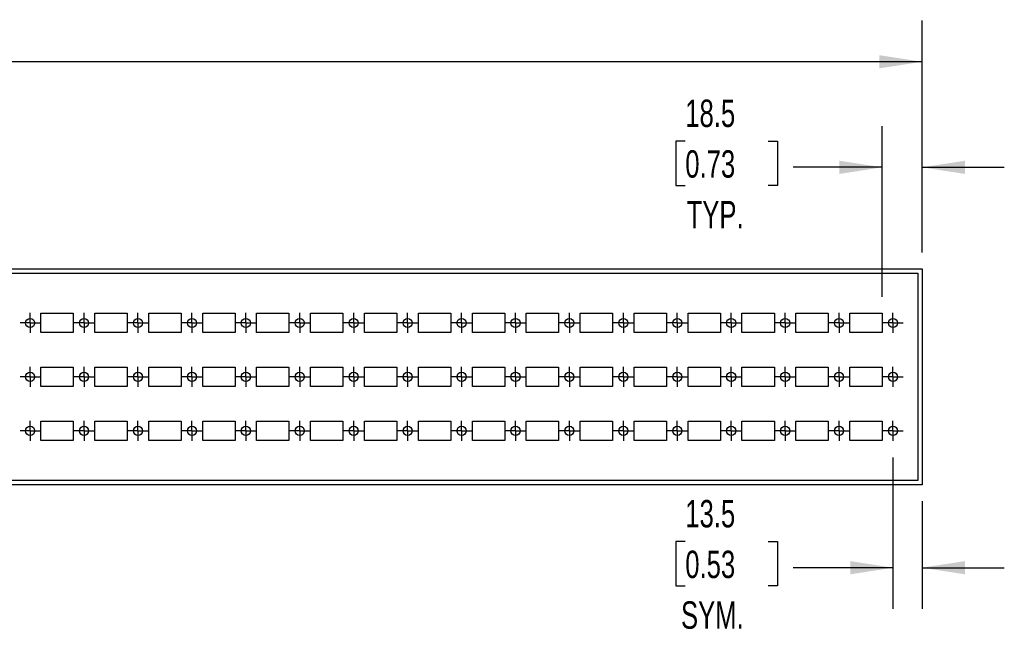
# Model space of a CAD drawing. Header units: millimetres. Extents: x 0 to 1676, y 0 to 1295.
# Tile 5 of 13: x 842 to 1299, y 442 to 728. Entities that reach past the tile are written whole.
import ezdxf

# ---------------------------------------------------------------- set-up
doc = ezdxf.new("R2010")
doc.units = ezdxf.units.MM
doc.header["$LTSCALE"] = 6
doc.linetypes.add('CENTERX2', pattern=[20.32, 12.7, -2.54, 2.54, -2.54])
doc.layers.add('CENTER', color=40, linetype='CENTERX2')
doc.layers.add('DIMENSIONS', color=140, linetype='Continuous', lineweight=25)
doc.styles.add('SLDTEXTSTYLE0', font='TXT', dxfattribs={"width": 0.7})
doc.dimstyles.new('SLDDIMSTYLE2', dxfattribs={"dimtxt": 12.948047, "dimasz": 19.812, "dimexe": 0, "dimexo": 0.0625, "dimgap": 3.237012, "dimtad": 0, "dimtih": 1, "dimtoh": 1, "dimdec": 1, "dimrnd": 1e-09, "dimzin": 12, "dimdsep": 46, "dimtxsty": 'SLDTEXTSTYLE0', "dimsah": 1, "dimcen": 0.09, "dimadec": 0, "dimazin": 3, "dimtfac": 1, "dimtdec": 1, "dimtmove": 0, "dimatfit": 0, "dimfxl": 0, "dimfrac": 2, "dimtolj": 1, "dimtzin": 12, "dimarcsym": 0})
doc.dimstyles.new('SLDDIMSTYLE3', dxfattribs={"dimtxt": 12.948047, "dimasz": 19.812, "dimexe": 0, "dimexo": 0.0625, "dimgap": 3.237012, "dimtad": 0, "dimtih": 1, "dimtoh": 1, "dimdec": 1, "dimrnd": 1e-09, "dimzin": 4, "dimdsep": 46, "dimtxsty": 'SLDTEXTSTYLE0', "dimsah": 1, "dimcen": 0.09, "dimadec": 0, "dimazin": 1, "dimtfac": 1, "dimtdec": 1, "dimtofl": 0, "dimtmove": 0, "dimatfit": 3, "dimfxl": 0, "dimfrac": 2, "dimtolj": 1, "dimtzin": 12, "dimarcsym": 0})

# ---------------------------------------------------------------- blocks, each defined once
blk = doc.blocks.new('_D_9')
at = {"layer": 'DIMENSIONS'}
for p, q in [((1242, 600.12), (1242, 679.15)), ((1260.5, 620.62), (1260.5, 679.15)), ((1150.71, 672.21), (1146.36, 672.21)), ((1146.36, 672.21), (1146.36, 651.63)), ((1189.18, 672.21), (1193.53, 672.21)), ((1193.53, 672.21), (1193.53, 651.63)), ((1242, 660.1), (1200.78, 660.1)), ((1260.5, 660.1), (1298.6, 660.1)), ((1146.36, 651.63), (1150.71, 651.63)), ((1193.53, 651.63), (1189.18, 651.63))]:
    blk.add_line(p, q, dxfattribs=at)
for points in [[(1242, 660.1), (1222.19, 663.15), (1222.19, 657.05)], [(1260.5, 660.1), (1280.31, 657.05), (1280.31, 663.15)]]:
    blk.add_solid(points, dxfattribs=at)
at = {"layer": 'DIMENSIONS', "char_height": 12.7, "attachment_point": 1, "style": 'SLDTEXTSTYLE0'}
for s, insert in [('18.5', (1150.71, 691.48)), ('0.73', (1150.71, 668)), ('TYP.', (1151.33, 644.53))]:
    blk.add_mtext(s, dxfattribs=dict(at, insert=insert))
blk = doc.blocks.new('_D_10')
at = {"layer": 'DIMENSIONS'}
for p, q in [((158.5, 620.62), (158.5, 728.05)), ((1260.5, 620.62), (1260.5, 728.05)), ((158.5, 709), (653.8, 709)), ((671.35, 709), (667, 709)), ((667, 709), (667, 688.42)), ((720.6, 709), (724.95, 709)), ((724.95, 709), (724.95, 688.42)), ((1260.5, 709), (738.14, 709)), ((667, 688.42), (671.35, 688.42)), ((724.95, 688.42), (720.6, 688.42))]:
    blk.add_line(p, q, dxfattribs=at)
for points in [[(158.5, 709), (178.31, 705.95), (178.31, 712.05)], [(1260.5, 709), (1240.69, 712.05), (1240.69, 705.95)]]:
    blk.add_solid(points, dxfattribs=at)
at = {"layer": 'DIMENSIONS', "char_height": 12.7, "attachment_point": 1, "style": 'SLDTEXTSTYLE0'}
for s, insert in [('1102.0', (665.96, 728.27)), ('43.39', (671.35, 704.79))]:
    blk.add_mtext(s, dxfattribs=dict(at, insert=insert))
blk = doc.blocks.new('_D_11')
at = {"layer": 'DIMENSIONS'}
for p, q in [((1247, 525.72), (1247, 455.53)), ((1260.5, 505.38), (1260.5, 455.53)), ((1150.71, 486.69), (1146.36, 486.69)), ((1146.36, 486.69), (1146.36, 466.11)), ((1189.18, 486.69), (1193.53, 486.69)), ((1193.53, 486.69), (1193.53, 466.11)), ((1247, 474.58), (1200.78, 474.58)), ((1260.5, 474.58), (1298.6, 474.58)), ((1146.36, 466.11), (1150.71, 466.11)), ((1193.53, 466.11), (1189.18, 466.11))]:
    blk.add_line(p, q, dxfattribs=at)
for points in [[(1247, 474.58), (1227.19, 477.63), (1227.19, 471.53)], [(1260.5, 474.58), (1280.31, 471.53), (1280.31, 477.63)]]:
    blk.add_solid(points, dxfattribs=at)
at = {"layer": 'DIMENSIONS', "char_height": 12.7, "attachment_point": 1, "style": 'SLDTEXTSTYLE0'}
for s, insert in [('13.5', (1150.71, 505.96)), ('0.53', (1150.71, 482.48)), ('SYM.', (1148.73, 459))]:
    blk.add_mtext(s, dxfattribs=dict(at, insert=insert))
blk = doc.blocks.new('SW_CENTERMARKSYMBOL_62')
at = {"layer": 'CENTER', "color": 0}
for p, q in [((0, 2.54), (0, 4.665)), ((-2.54, 0), (-4.665, 0)), ((0, 0), (-2.54, 0)), ((0, 0), (0, 2.54)), ((0, 0), (0, -2.54)), ((0, 0), (2.54, 0)), ((2.54, 0), (4.665, 0)), ((0, -2.54), (0, -4.665))]:
    blk.add_line(p, q, dxfattribs=at)
blk = doc.blocks.new('SW_CENTERMARKSYMBOL_63')
at = {"layer": 'CENTER', "color": 0}
for p, q in [((0, 2.54), (0, 4.665)), ((-2.54, 0), (-4.665, 0)), ((0, 0), (-2.54, 0)), ((0, 0), (0, 2.54)), ((0, 0), (0, -2.54)), ((0, 0), (2.54, 0)), ((2.54, 0), (4.665, 0)), ((0, -2.54), (0, -4.665))]:
    blk.add_line(p, q, dxfattribs=at)
blk = doc.blocks.new('SW_CENTERMARKSYMBOL_64')
at = {"layer": 'CENTER', "color": 0}
for p, q in [((0, 2.54), (0, 4.665)), ((-2.54, 0), (-4.665, 0)), ((0, 0), (-2.54, 0)), ((0, 0), (0, 2.54)), ((0, 0), (0, -2.54)), ((0, 0), (2.54, 0)), ((2.54, 0), (4.665, 0)), ((0, -2.54), (0, -4.665))]:
    blk.add_line(p, q, dxfattribs=at)
blk = doc.blocks.new('SW_CENTERMARKSYMBOL_65')
at = {"layer": 'CENTER', "color": 0}
for p, q in [((0, 2.54), (0, 4.665)), ((-2.54, 0), (-4.665, 0)), ((0, 0), (-2.54, 0)), ((0, 0), (0, 2.54)), ((0, 0), (0, -2.54)), ((0, 0), (2.54, 0)), ((2.54, 0), (4.665, 0)), ((0, -2.54), (0, -4.665))]:
    blk.add_line(p, q, dxfattribs=at)
blk = doc.blocks.new('SW_CENTERMARKSYMBOL_66')
at = {"layer": 'CENTER', "color": 0}
for p, q in [((0, 2.54), (0, 4.665)), ((-2.54, 0), (-4.665, 0)), ((0, 0), (-2.54, 0)), ((0, 0), (0, 2.54)), ((0, 0), (0, -2.54)), ((0, 0), (2.54, 0)), ((2.54, 0), (4.665, 0)), ((0, -2.54), (0, -4.665))]:
    blk.add_line(p, q, dxfattribs=at)
blk = doc.blocks.new('SW_CENTERMARKSYMBOL_67')
at = {"layer": 'CENTER', "color": 0}
for p, q in [((0, 2.54), (0, 4.665)), ((-2.54, 0), (-4.665, 0)), ((0, 0), (-2.54, 0)), ((0, 0), (0, 2.54)), ((0, 0), (0, -2.54)), ((0, 0), (2.54, 0)), ((2.54, 0), (4.665, 0)), ((0, -2.54), (0, -4.665))]:
    blk.add_line(p, q, dxfattribs=at)
blk = doc.blocks.new('SW_CENTERMARKSYMBOL_68')
at = {"layer": 'CENTER', "color": 0}
for p, q in [((0, 2.54), (0, 4.665)), ((-2.54, 0), (-4.665, 0)), ((0, 0), (-2.54, 0)), ((0, 0), (0, 2.54)), ((0, 0), (0, -2.54)), ((0, 0), (2.54, 0)), ((2.54, 0), (4.665, 0)), ((0, -2.54), (0, -4.665))]:
    blk.add_line(p, q, dxfattribs=at)
blk = doc.blocks.new('SW_CENTERMARKSYMBOL_69')
at = {"layer": 'CENTER', "color": 0}
for p, q in [((0, 2.54), (0, 4.665)), ((-2.54, 0), (-4.665, 0)), ((0, 0), (-2.54, 0)), ((0, 0), (0, 2.54)), ((0, 0), (0, -2.54)), ((0, 0), (2.54, 0)), ((2.54, 0), (4.665, 0)), ((0, -2.54), (0, -4.665))]:
    blk.add_line(p, q, dxfattribs=at)
blk = doc.blocks.new('SW_CENTERMARKSYMBOL_70')
at = {"layer": 'CENTER', "color": 0}
for p, q in [((0, 2.54), (0, 4.665)), ((-2.54, 0), (-4.665, 0)), ((0, 0), (-2.54, 0)), ((0, 0), (0, 2.54)), ((0, 0), (0, -2.54)), ((0, 0), (2.54, 0)), ((2.54, 0), (4.665, 0)), ((0, -2.54), (0, -4.665))]:
    blk.add_line(p, q, dxfattribs=at)
blk = doc.blocks.new('SW_CENTERMARKSYMBOL_71')
at = {"layer": 'CENTER', "color": 0}
for p, q in [((0, 2.54), (0, 4.665)), ((-2.54, 0), (-4.665, 0)), ((0, 0), (-2.54, 0)), ((0, 0), (0, 2.54)), ((0, 0), (0, -2.54)), ((0, 0), (2.54, 0)), ((2.54, 0), (4.665, 0)), ((0, -2.54), (0, -4.665))]:
    blk.add_line(p, q, dxfattribs=at)
blk = doc.blocks.new('SW_CENTERMARKSYMBOL_72')
at = {"layer": 'CENTER', "color": 0}
for p, q in [((0, 2.54), (0, 4.665)), ((-2.54, 0), (-4.665, 0)), ((0, 0), (-2.54, 0)), ((0, 0), (0, 2.54)), ((0, 0), (0, -2.54)), ((0, 0), (2.54, 0)), ((2.54, 0), (4.665, 0)), ((0, -2.54), (0, -4.665))]:
    blk.add_line(p, q, dxfattribs=at)
blk = doc.blocks.new('SW_CENTERMARKSYMBOL_73')
at = {"layer": 'CENTER', "color": 0}
for p, q in [((0, 2.54), (0, 4.665)), ((-2.54, 0), (-4.665, 0)), ((0, 0), (-2.54, 0)), ((0, 0), (0, 2.54)), ((0, 0), (0, -2.54)), ((0, 0), (2.54, 0)), ((2.54, 0), (4.665, 0)), ((0, -2.54), (0, -4.665))]:
    blk.add_line(p, q, dxfattribs=at)
blk = doc.blocks.new('SW_CENTERMARKSYMBOL_74')
at = {"layer": 'CENTER', "color": 0}
for p, q in [((0, 2.54), (0, 4.665)), ((-2.54, 0), (-4.665, 0)), ((0, 0), (-2.54, 0)), ((0, 0), (0, 2.54)), ((0, 0), (0, -2.54)), ((0, 0), (2.54, 0)), ((2.54, 0), (4.665, 0)), ((0, -2.54), (0, -4.665))]:
    blk.add_line(p, q, dxfattribs=at)
blk = doc.blocks.new('SW_CENTERMARKSYMBOL_75')
at = {"layer": 'CENTER', "color": 0}
for p, q in [((0, 2.54), (0, 4.665)), ((-2.54, 0), (-4.665, 0)), ((0, 0), (-2.54, 0)), ((0, 0), (0, 2.54)), ((0, 0), (0, -2.54)), ((0, 0), (2.54, 0)), ((2.54, 0), (4.665, 0)), ((0, -2.54), (0, -4.665))]:
    blk.add_line(p, q, dxfattribs=at)
blk = doc.blocks.new('SW_CENTERMARKSYMBOL_76')
at = {"layer": 'CENTER', "color": 0}
for p, q in [((0, 2.54), (0, 4.665)), ((-2.54, 0), (-4.665, 0)), ((0, 0), (-2.54, 0)), ((0, 0), (0, 2.54)), ((0, 0), (0, -2.54)), ((0, 0), (2.54, 0)), ((2.54, 0), (4.665, 0)), ((0, -2.54), (0, -4.665))]:
    blk.add_line(p, q, dxfattribs=at)
blk = doc.blocks.new('SW_CENTERMARKSYMBOL_77')
at = {"layer": 'CENTER', "color": 0}
for p, q in [((0, 2.54), (0, 4.665)), ((-2.54, 0), (-4.665, 0)), ((0, 0), (-2.54, 0)), ((0, 0), (0, 2.54)), ((0, 0), (0, -2.54)), ((0, 0), (2.54, 0)), ((2.54, 0), (4.665, 0)), ((0, -2.54), (0, -4.665))]:
    blk.add_line(p, q, dxfattribs=at)
blk = doc.blocks.new('SW_CENTERMARKSYMBOL_78')
at = {"layer": 'CENTER', "color": 0}
for p, q in [((0, 2.54), (0, 4.665)), ((-2.54, 0), (-4.665, 0)), ((0, 0), (-2.54, 0)), ((0, 0), (0, 2.54)), ((0, 0), (0, -2.54)), ((0, 0), (2.54, 0)), ((2.54, 0), (4.665, 0)), ((0, -2.54), (0, -4.665))]:
    blk.add_line(p, q, dxfattribs=at)
blk = doc.blocks.new('SW_CENTERMARKSYMBOL_79')
at = {"layer": 'CENTER', "color": 0}
for p, q in [((0, 2.54), (0, 4.665)), ((-2.54, 0), (-4.665, 0)), ((0, 0), (-2.54, 0)), ((0, 0), (0, 2.54)), ((0, 0), (0, -2.54)), ((0, 0), (2.54, 0)), ((2.54, 0), (4.665, 0)), ((0, -2.54), (0, -4.665))]:
    blk.add_line(p, q, dxfattribs=at)
blk = doc.blocks.new('SW_CENTERMARKSYMBOL_80')
at = {"layer": 'CENTER', "color": 0}
for p, q in [((0, 2.54), (0, 4.665)), ((-2.54, 0), (-4.665, 0)), ((0, 0), (-2.54, 0)), ((0, 0), (0, 2.54)), ((0, 0), (0, -2.54)), ((0, 0), (2.54, 0)), ((2.54, 0), (4.665, 0)), ((0, -2.54), (0, -4.665))]:
    blk.add_line(p, q, dxfattribs=at)
blk = doc.blocks.new('SW_CENTERMARKSYMBOL_81')
at = {"layer": 'CENTER', "color": 0}
for p, q in [((0, 2.54), (0, 4.665)), ((-2.54, 0), (-4.665, 0)), ((0, 0), (-2.54, 0)), ((0, 0), (0, 2.54)), ((0, 0), (0, -2.54)), ((0, 0), (2.54, 0)), ((2.54, 0), (4.665, 0)), ((0, -2.54), (0, -4.665))]:
    blk.add_line(p, q, dxfattribs=at)
blk = doc.blocks.new('SW_CENTERMARKSYMBOL_82')
at = {"layer": 'CENTER', "color": 0}
for p, q in [((0, 2.54), (0, 4.665)), ((-2.54, 0), (-4.665, 0)), ((0, 0), (-2.54, 0)), ((0, 0), (0, 2.54)), ((0, 0), (0, -2.54)), ((0, 0), (2.54, 0)), ((2.54, 0), (4.665, 0)), ((0, -2.54), (0, -4.665))]:
    blk.add_line(p, q, dxfattribs=at)
blk = doc.blocks.new('SW_CENTERMARKSYMBOL_83')
at = {"layer": 'CENTER', "color": 0}
for p, q in [((0, 2.54), (0, 4.665)), ((-2.54, 0), (-4.665, 0)), ((0, 0), (-2.54, 0)), ((0, 0), (0, 2.54)), ((0, 0), (0, -2.54)), ((0, 0), (2.54, 0)), ((2.54, 0), (4.665, 0)), ((0, -2.54), (0, -4.665))]:
    blk.add_line(p, q, dxfattribs=at)
blk = doc.blocks.new('SW_CENTERMARKSYMBOL_84')
at = {"layer": 'CENTER', "color": 0}
for p, q in [((0, 2.54), (0, 4.665)), ((-2.54, 0), (-4.665, 0)), ((0, 0), (-2.54, 0)), ((0, 0), (0, 2.54)), ((0, 0), (0, -2.54)), ((0, 0), (2.54, 0)), ((2.54, 0), (4.665, 0)), ((0, -2.54), (0, -4.665))]:
    blk.add_line(p, q, dxfattribs=at)
blk = doc.blocks.new('SW_CENTERMARKSYMBOL_85')
at = {"layer": 'CENTER', "color": 0}
for p, q in [((0, 2.54), (0, 4.665)), ((-2.54, 0), (-4.665, 0)), ((0, 0), (-2.54, 0)), ((0, 0), (0, 2.54)), ((0, 0), (0, -2.54)), ((0, 0), (2.54, 0)), ((2.54, 0), (4.665, 0)), ((0, -2.54), (0, -4.665))]:
    blk.add_line(p, q, dxfattribs=at)
blk = doc.blocks.new('SW_CENTERMARKSYMBOL_86')
at = {"layer": 'CENTER', "color": 0}
for p, q in [((0, 2.54), (0, 4.665)), ((-2.54, 0), (-4.665, 0)), ((0, 0), (-2.54, 0)), ((0, 0), (0, 2.54)), ((0, 0), (0, -2.54)), ((0, 0), (2.54, 0)), ((2.54, 0), (4.665, 0)), ((0, -2.54), (0, -4.665))]:
    blk.add_line(p, q, dxfattribs=at)
blk = doc.blocks.new('SW_CENTERMARKSYMBOL_87')
at = {"layer": 'CENTER', "color": 0}
for p, q in [((0, 2.54), (0, 4.665)), ((-2.54, 0), (-4.665, 0)), ((0, 0), (-2.54, 0)), ((0, 0), (0, 2.54)), ((0, 0), (0, -2.54)), ((0, 0), (2.54, 0)), ((2.54, 0), (4.665, 0)), ((0, -2.54), (0, -4.665))]:
    blk.add_line(p, q, dxfattribs=at)
blk = doc.blocks.new('SW_CENTERMARKSYMBOL_88')
at = {"layer": 'CENTER', "color": 0}
for p, q in [((0, 2.54), (0, 4.665)), ((-2.54, 0), (-4.665, 0)), ((0, 0), (-2.54, 0)), ((0, 0), (0, 2.54)), ((0, 0), (0, -2.54)), ((0, 0), (2.54, 0)), ((2.54, 0), (4.665, 0)), ((0, -2.54), (0, -4.665))]:
    blk.add_line(p, q, dxfattribs=at)
blk = doc.blocks.new('SW_CENTERMARKSYMBOL_89')
at = {"layer": 'CENTER', "color": 0}
for p, q in [((0, 2.54), (0, 4.665)), ((-2.54, 0), (-4.665, 0)), ((0, 0), (-2.54, 0)), ((0, 0), (0, 2.54)), ((0, 0), (0, -2.54)), ((0, 0), (2.54, 0)), ((2.54, 0), (4.665, 0)), ((0, -2.54), (0, -4.665))]:
    blk.add_line(p, q, dxfattribs=at)
blk = doc.blocks.new('SW_CENTERMARKSYMBOL_90')
at = {"layer": 'CENTER', "color": 0}
for p, q in [((0, 2.54), (0, 4.665)), ((-2.54, 0), (-4.665, 0)), ((0, 0), (-2.54, 0)), ((0, 0), (0, 2.54)), ((0, 0), (0, -2.54)), ((0, 0), (2.54, 0)), ((2.54, 0), (4.665, 0)), ((0, -2.54), (0, -4.665))]:
    blk.add_line(p, q, dxfattribs=at)
blk = doc.blocks.new('SW_CENTERMARKSYMBOL_91')
at = {"layer": 'CENTER', "color": 0}
for p, q in [((0, 2.54), (0, 4.665)), ((-2.54, 0), (-4.665, 0)), ((0, 0), (-2.54, 0)), ((0, 0), (0, 2.54)), ((0, 0), (0, -2.54)), ((0, 0), (2.54, 0)), ((2.54, 0), (4.665, 0)), ((0, -2.54), (0, -4.665))]:
    blk.add_line(p, q, dxfattribs=at)
blk = doc.blocks.new('SW_CENTERMARKSYMBOL_92')
at = {"layer": 'CENTER', "color": 0}
for p, q in [((0, 2.54), (0, 4.665)), ((-2.54, 0), (-4.665, 0)), ((0, 0), (-2.54, 0)), ((0, 0), (0, 2.54)), ((0, 0), (0, -2.54)), ((0, 0), (2.54, 0)), ((2.54, 0), (4.665, 0)), ((0, -2.54), (0, -4.665))]:
    blk.add_line(p, q, dxfattribs=at)
blk = doc.blocks.new('SW_CENTERMARKSYMBOL_93')
at = {"layer": 'CENTER', "color": 0}
for p, q in [((0, 2.54), (0, 4.665)), ((-2.54, 0), (-4.665, 0)), ((0, 0), (-2.54, 0)), ((0, 0), (0, 2.54)), ((0, 0), (0, -2.54)), ((0, 0), (2.54, 0)), ((2.54, 0), (4.665, 0)), ((0, -2.54), (0, -4.665))]:
    blk.add_line(p, q, dxfattribs=at)
blk = doc.blocks.new('SW_CENTERMARKSYMBOL_94')
at = {"layer": 'CENTER', "color": 0}
for p, q in [((0, 2.54), (0, 4.665)), ((-2.54, 0), (-4.665, 0)), ((0, 0), (-2.54, 0)), ((0, 0), (0, 2.54)), ((0, 0), (0, -2.54)), ((0, 0), (2.54, 0)), ((2.54, 0), (4.665, 0)), ((0, -2.54), (0, -4.665))]:
    blk.add_line(p, q, dxfattribs=at)
blk = doc.blocks.new('SW_CENTERMARKSYMBOL_95')
at = {"layer": 'CENTER', "color": 0}
for p, q in [((0, 2.54), (0, 4.665)), ((-2.54, 0), (-4.665, 0)), ((0, 0), (-2.54, 0)), ((0, 0), (0, 2.54)), ((0, 0), (0, -2.54)), ((0, 0), (2.54, 0)), ((2.54, 0), (4.665, 0)), ((0, -2.54), (0, -4.665))]:
    blk.add_line(p, q, dxfattribs=at)
blk = doc.blocks.new('SW_CENTERMARKSYMBOL_96')
at = {"layer": 'CENTER', "color": 0}
for p, q in [((0, 2.54), (0, 4.665)), ((-2.54, 0), (-4.665, 0)), ((0, 0), (-2.54, 0)), ((0, 0), (0, 2.54)), ((0, 0), (0, -2.54)), ((0, 0), (2.54, 0)), ((2.54, 0), (4.665, 0)), ((0, -2.54), (0, -4.665))]:
    blk.add_line(p, q, dxfattribs=at)
blk = doc.blocks.new('SW_CENTERMARKSYMBOL_97')
at = {"layer": 'CENTER', "color": 0}
for p, q in [((0, 2.54), (0, 4.665)), ((-2.54, 0), (-4.665, 0)), ((0, 0), (-2.54, 0)), ((0, 0), (0, 2.54)), ((0, 0), (0, -2.54)), ((0, 0), (2.54, 0)), ((2.54, 0), (4.665, 0)), ((0, -2.54), (0, -4.665))]:
    blk.add_line(p, q, dxfattribs=at)
blk = doc.blocks.new('SW_CENTERMARKSYMBOL_98')
at = {"layer": 'CENTER', "color": 0}
for p, q in [((0, 2.54), (0, 4.665)), ((-2.54, 0), (-4.665, 0)), ((0, 0), (-2.54, 0)), ((0, 0), (0, 2.54)), ((0, 0), (0, -2.54)), ((0, 0), (2.54, 0)), ((2.54, 0), (4.665, 0)), ((0, -2.54), (0, -4.665))]:
    blk.add_line(p, q, dxfattribs=at)
blk = doc.blocks.new('SW_CENTERMARKSYMBOL_99')
at = {"layer": 'CENTER', "color": 0}
for p, q in [((0, 2.54), (0, 4.665)), ((-2.54, 0), (-4.665, 0)), ((0, 0), (-2.54, 0)), ((0, 0), (0, 2.54)), ((0, 0), (0, -2.54)), ((0, 0), (2.54, 0)), ((2.54, 0), (4.665, 0)), ((0, -2.54), (0, -4.665))]:
    blk.add_line(p, q, dxfattribs=at)
blk = doc.blocks.new('SW_CENTERMARKSYMBOL_100')
at = {"layer": 'CENTER', "color": 0}
for p, q in [((0, 2.54), (0, 4.665)), ((-2.54, 0), (-4.665, 0)), ((0, 0), (-2.54, 0)), ((0, 0), (0, 2.54)), ((0, 0), (0, -2.54)), ((0, 0), (2.54, 0)), ((2.54, 0), (4.665, 0)), ((0, -2.54), (0, -4.665))]:
    blk.add_line(p, q, dxfattribs=at)
blk = doc.blocks.new('SW_CENTERMARKSYMBOL_101')
at = {"layer": 'CENTER', "color": 0}
for p, q in [((0, 2.54), (0, 4.665)), ((-2.54, 0), (-4.665, 0)), ((0, 0), (-2.54, 0)), ((0, 0), (0, 2.54)), ((0, 0), (0, -2.54)), ((0, 0), (2.54, 0)), ((2.54, 0), (4.665, 0)), ((0, -2.54), (0, -4.665))]:
    blk.add_line(p, q, dxfattribs=at)
blk = doc.blocks.new('SW_CENTERMARKSYMBOL_102')
at = {"layer": 'CENTER', "color": 0}
for p, q in [((0, 2.54), (0, 4.665)), ((-2.54, 0), (-4.665, 0)), ((0, 0), (-2.54, 0)), ((0, 0), (0, 2.54)), ((0, 0), (0, -2.54)), ((0, 0), (2.54, 0)), ((2.54, 0), (4.665, 0)), ((0, -2.54), (0, -4.665))]:
    blk.add_line(p, q, dxfattribs=at)
blk = doc.blocks.new('SW_CENTERMARKSYMBOL_103')
at = {"layer": 'CENTER', "color": 0}
for p, q in [((0, 2.54), (0, 4.665)), ((-2.54, 0), (-4.665, 0)), ((0, 0), (-2.54, 0)), ((0, 0), (0, 2.54)), ((0, 0), (0, -2.54)), ((0, 0), (2.54, 0)), ((2.54, 0), (4.665, 0)), ((0, -2.54), (0, -4.665))]:
    blk.add_line(p, q, dxfattribs=at)
blk = doc.blocks.new('SW_CENTERMARKSYMBOL_104')
at = {"layer": 'CENTER', "color": 0}
for p, q in [((0, 2.54), (0, 4.665)), ((-2.54, 0), (-4.665, 0)), ((0, 0), (-2.54, 0)), ((0, 0), (0, 2.54)), ((0, 0), (0, -2.54)), ((0, 0), (2.54, 0)), ((2.54, 0), (4.665, 0)), ((0, -2.54), (0, -4.665))]:
    blk.add_line(p, q, dxfattribs=at)
blk = doc.blocks.new('SW_CENTERMARKSYMBOL_105')
at = {"layer": 'CENTER', "color": 0}
for p, q in [((0, 2.54), (0, 4.665)), ((-2.54, 0), (-4.665, 0)), ((0, 0), (-2.54, 0)), ((0, 0), (0, 2.54)), ((0, 0), (0, -2.54)), ((0, 0), (2.54, 0)), ((2.54, 0), (4.665, 0)), ((0, -2.54), (0, -4.665))]:
    blk.add_line(p, q, dxfattribs=at)
blk = doc.blocks.new('SW_CENTERMARKSYMBOL_106')
at = {"layer": 'CENTER', "color": 0}
for p, q in [((0, 2.54), (0, 4.665)), ((-2.54, 0), (-4.665, 0)), ((0, 0), (-2.54, 0)), ((0, 0), (0, 2.54)), ((0, 0), (0, -2.54)), ((0, 0), (2.54, 0)), ((2.54, 0), (4.665, 0)), ((0, -2.54), (0, -4.665))]:
    blk.add_line(p, q, dxfattribs=at)
blk = doc.blocks.new('SW_CENTERMARKSYMBOL_107')
at = {"layer": 'CENTER', "color": 0}
for p, q in [((0, 2.54), (0, 4.665)), ((-2.54, 0), (-4.665, 0)), ((0, 0), (-2.54, 0)), ((0, 0), (0, 2.54)), ((0, 0), (0, -2.54)), ((0, 0), (2.54, 0)), ((2.54, 0), (4.665, 0)), ((0, -2.54), (0, -4.665))]:
    blk.add_line(p, q, dxfattribs=at)
blk = doc.blocks.new('SW_CENTERMARKSYMBOL_108')
at = {"layer": 'CENTER', "color": 0}
for p, q in [((0, 2.54), (0, 4.665)), ((-2.54, 0), (-4.665, 0)), ((0, 0), (-2.54, 0)), ((0, 0), (0, 2.54)), ((0, 0), (0, -2.54)), ((0, 0), (2.54, 0)), ((2.54, 0), (4.665, 0)), ((0, -2.54), (0, -4.665))]:
    blk.add_line(p, q, dxfattribs=at)
blk = doc.blocks.new('SW_CENTERMARKSYMBOL_109')
at = {"layer": 'CENTER', "color": 0}
for p, q in [((0, 2.54), (0, 4.665)), ((-2.54, 0), (-4.665, 0)), ((0, 0), (-2.54, 0)), ((0, 0), (0, 2.54)), ((0, 0), (0, -2.54)), ((0, 0), (2.54, 0)), ((2.54, 0), (4.665, 0)), ((0, -2.54), (0, -4.665))]:
    blk.add_line(p, q, dxfattribs=at)
blk = doc.blocks.new('SW_CENTERMARKSYMBOL_110')
at = {"layer": 'CENTER', "color": 0}
for p, q in [((0, 2.54), (0, 4.665)), ((-2.54, 0), (-4.665, 0)), ((0, 0), (-2.54, 0)), ((0, 0), (0, 2.54)), ((0, 0), (0, -2.54)), ((0, 0), (2.54, 0)), ((2.54, 0), (4.665, 0)), ((0, -2.54), (0, -4.665))]:
    blk.add_line(p, q, dxfattribs=at)
blk = doc.blocks.new('SW_CENTERMARKSYMBOL_111')
at = {"layer": 'CENTER', "color": 0}
for p, q in [((0, 2.54), (0, 4.665)), ((-2.54, 0), (-4.665, 0)), ((0, 0), (-2.54, 0)), ((0, 0), (0, 2.54)), ((0, 0), (0, -2.54)), ((0, 0), (2.54, 0)), ((2.54, 0), (4.665, 0)), ((0, -2.54), (0, -4.665))]:
    blk.add_line(p, q, dxfattribs=at)
blk = doc.blocks.new('SW_CENTERMARKSYMBOL_112')
at = {"layer": 'CENTER', "color": 0}
for p, q in [((0, 2.54), (0, 4.665)), ((-2.54, 0), (-4.665, 0)), ((0, 0), (-2.54, 0)), ((0, 0), (0, 2.54)), ((0, 0), (0, -2.54)), ((0, 0), (2.54, 0)), ((2.54, 0), (4.665, 0)), ((0, -2.54), (0, -4.665))]:
    blk.add_line(p, q, dxfattribs=at)

msp = doc.modelspace()

# ---------------------------------------------------------------- linework, layer by layer
for p, q in [((158.5, 613), (1260.5, 613)), ((1260.5, 613), (1260.5, 513)), ((160.5, 611), (1258.5, 611)), ((1258.5, 611), (1258.5, 515)), ((852, 592.5), (867, 592.5)), ((852, 583.5), (852, 592.5)), ((867, 592.5), (867, 583.5)), ((877, 592.5), (892, 592.5)), ((877, 583.5), (877, 592.5)), ((892, 592.5), (892, 583.5)), ((902, 592.5), (917, 592.5)), ((902, 583.5), (902, 592.5)), ((917, 592.5), (917, 583.5)), ((927, 592.5), (942, 592.5)), ((927, 583.5), (927, 592.5)), ((942, 592.5), (942, 583.5)), ((952, 592.5), (967, 592.5)), ((952, 583.5), (952, 592.5)), ((967, 592.5), (967, 583.5)), ((977, 592.5), (992, 592.5)), ((977, 583.5), (977, 592.5)), ((992, 592.5), (992, 583.5)), ((1002, 592.5), (1017, 592.5)), ((1002, 583.5), (1002, 592.5)), ((1017, 592.5), (1017, 583.5)), ((1027, 592.5), (1042, 592.5)), ((1027, 583.5), (1027, 592.5)), ((1042, 592.5), (1042, 583.5)), ((1052, 592.5), (1067, 592.5)), ((1052, 583.5), (1052, 592.5)), ((1067, 592.5), (1067, 583.5)), ((1077, 592.5), (1092, 592.5)), ((1077, 583.5), (1077, 592.5)), ((1092, 592.5), (1092, 583.5)), ((1102, 592.5), (1117, 592.5)), ((1102, 583.5), (1102, 592.5)), ((1117, 592.5), (1117, 583.5)), ((1127, 592.5), (1142, 592.5)), ((1127, 583.5), (1127, 592.5)), ((1142, 592.5), (1142, 583.5)), ((1152, 592.5), (1167, 592.5)), ((1152, 583.5), (1152, 592.5)), ((1167, 592.5), (1167, 583.5)), ((1177, 592.5), (1192, 592.5)), ((1177, 583.5), (1177, 592.5)), ((1192, 592.5), (1192, 583.5)), ((1202, 592.5), (1217, 592.5)), ((1202, 583.5), (1202, 592.5)), ((1217, 592.5), (1217, 583.5)), ((1227, 592.5), (1242, 592.5)), ((1227, 583.5), (1227, 592.5)), ((1242, 592.5), (1242, 583.5)), ((867, 583.5), (852, 583.5)), ((892, 583.5), (877, 583.5)), ((917, 583.5), (902, 583.5)), ((942, 583.5), (927, 583.5)), ((967, 583.5), (952, 583.5)), ((992, 583.5), (977, 583.5)), ((1017, 583.5), (1002, 583.5)), ((1042, 583.5), (1027, 583.5)), ((1067, 583.5), (1052, 583.5)), ((1092, 583.5), (1077, 583.5)), ((1117, 583.5), (1102, 583.5)), ((1142, 583.5), (1127, 583.5)), ((1167, 583.5), (1152, 583.5)), ((1192, 583.5), (1177, 583.5)), ((1217, 583.5), (1202, 583.5)), ((1242, 583.5), (1227, 583.5)), ((852, 567.5), (867, 567.5)), ((852, 558.5), (852, 567.5)), ((867, 567.5), (867, 558.5)), ((877, 567.5), (892, 567.5)), ((877, 558.5), (877, 567.5)), ((892, 567.5), (892, 558.5)), ((902, 567.5), (917, 567.5)), ((902, 558.5), (902, 567.5)), ((917, 567.5), (917, 558.5)), ((927, 567.5), (942, 567.5)), ((927, 558.5), (927, 567.5)), ((942, 567.5), (942, 558.5)), ((952, 567.5), (967, 567.5)), ((952, 558.5), (952, 567.5)), ((967, 567.5), (967, 558.5)), ((977, 567.5), (992, 567.5)), ((977, 558.5), (977, 567.5)), ((992, 567.5), (992, 558.5)), ((1002, 567.5), (1017, 567.5)), ((1002, 558.5), (1002, 567.5)), ((1017, 567.5), (1017, 558.5)), ((1027, 567.5), (1042, 567.5)), ((1027, 558.5), (1027, 567.5)), ((1042, 567.5), (1042, 558.5)), ((1052, 567.5), (1067, 567.5)), ((1052, 558.5), (1052, 567.5)), ((1067, 567.5), (1067, 558.5)), ((1077, 567.5), (1092, 567.5)), ((1077, 558.5), (1077, 567.5)), ((1092, 567.5), (1092, 558.5)), ((1102, 567.5), (1117, 567.5)), ((1102, 558.5), (1102, 567.5)), ((1117, 567.5), (1117, 558.5)), ((1127, 567.5), (1142, 567.5)), ((1127, 558.5), (1127, 567.5)), ((1142, 567.5), (1142, 558.5)), ((1152, 567.5), (1167, 567.5)), ((1152, 558.5), (1152, 567.5)), ((1167, 567.5), (1167, 558.5)), ((1177, 567.5), (1192, 567.5)), ((1177, 558.5), (1177, 567.5)), ((1192, 567.5), (1192, 558.5)), ((1202, 567.5), (1217, 567.5)), ((1202, 558.5), (1202, 567.5)), ((1217, 567.5), (1217, 558.5)), ((1227, 567.5), (1242, 567.5)), ((1227, 558.5), (1227, 567.5)), ((1242, 567.5), (1242, 558.5)), ((867, 558.5), (852, 558.5)), ((892, 558.5), (877, 558.5)), ((917, 558.5), (902, 558.5)), ((942, 558.5), (927, 558.5)), ((967, 558.5), (952, 558.5)), ((992, 558.5), (977, 558.5)), ((1017, 558.5), (1002, 558.5)), ((1042, 558.5), (1027, 558.5)), ((1067, 558.5), (1052, 558.5)), ((1092, 558.5), (1077, 558.5)), ((1117, 558.5), (1102, 558.5)), ((1142, 558.5), (1127, 558.5)), ((1167, 558.5), (1152, 558.5)), ((1192, 558.5), (1177, 558.5)), ((1217, 558.5), (1202, 558.5)), ((1242, 558.5), (1227, 558.5)), ((852, 542.5), (867, 542.5)), ((852, 533.5), (852, 542.5)), ((867, 542.5), (867, 533.5)), ((877, 542.5), (892, 542.5)), ((877, 533.5), (877, 542.5)), ((892, 542.5), (892, 533.5)), ((902, 542.5), (917, 542.5)), ((902, 533.5), (902, 542.5)), ((917, 542.5), (917, 533.5)), ((927, 542.5), (942, 542.5)), ((927, 533.5), (927, 542.5)), ((942, 542.5), (942, 533.5)), ((952, 542.5), (967, 542.5)), ((952, 533.5), (952, 542.5)), ((967, 542.5), (967, 533.5)), ((977, 542.5), (992, 542.5)), ((977, 533.5), (977, 542.5)), ((992, 542.5), (992, 533.5)), ((1002, 542.5), (1017, 542.5)), ((1002, 533.5), (1002, 542.5)), ((1017, 542.5), (1017, 533.5)), ((1027, 542.5), (1042, 542.5)), ((1027, 533.5), (1027, 542.5)), ((1042, 542.5), (1042, 533.5)), ((1052, 542.5), (1067, 542.5)), ((1052, 533.5), (1052, 542.5)), ((1067, 542.5), (1067, 533.5)), ((1077, 542.5), (1092, 542.5)), ((1077, 533.5), (1077, 542.5)), ((1092, 542.5), (1092, 533.5)), ((1102, 542.5), (1117, 542.5)), ((1102, 533.5), (1102, 542.5)), ((1117, 542.5), (1117, 533.5)), ((1127, 542.5), (1142, 542.5)), ((1127, 533.5), (1127, 542.5)), ((1142, 542.5), (1142, 533.5)), ((1152, 542.5), (1167, 542.5)), ((1152, 533.5), (1152, 542.5)), ((1167, 542.5), (1167, 533.5)), ((1177, 542.5), (1192, 542.5)), ((1177, 533.5), (1177, 542.5)), ((1192, 542.5), (1192, 533.5)), ((1202, 542.5), (1217, 542.5)), ((1202, 533.5), (1202, 542.5)), ((1217, 542.5), (1217, 533.5)), ((1227, 542.5), (1242, 542.5)), ((1227, 533.5), (1227, 542.5)), ((1242, 542.5), (1242, 533.5)), ((867, 533.5), (852, 533.5)), ((892, 533.5), (877, 533.5)), ((917, 533.5), (902, 533.5)), ((942, 533.5), (927, 533.5)), ((967, 533.5), (952, 533.5)), ((992, 533.5), (977, 533.5)), ((1017, 533.5), (1002, 533.5)), ((1042, 533.5), (1027, 533.5)), ((1067, 533.5), (1052, 533.5)), ((1092, 533.5), (1077, 533.5)), ((1117, 533.5), (1102, 533.5)), ((1142, 533.5), (1127, 533.5)), ((1167, 533.5), (1152, 533.5)), ((1192, 533.5), (1177, 533.5)), ((1217, 533.5), (1202, 533.5)), ((1242, 533.5), (1227, 533.5)), ((1260.5, 513), (158.5, 513)), ((1258.5, 515), (160.5, 515))]:
    msp.add_line(p, q)
for centre in [(847, 588), (872, 588), (897, 588), (922, 588), (947, 588), (972, 588), (997, 588), (1022, 588), (1047, 588), (1072, 588), (1097, 588), (1122, 588), (1147, 588), (1172, 588), (1197, 588), (1222, 588), (1247, 588), (847, 563), (872, 563), (897, 563), (922, 563), (947, 563), (972, 563), (997, 563), (1022, 563), (1047, 563), (1072, 563), (1097, 563), (1122, 563), (1147, 563), (1172, 563), (1197, 563), (1222, 563), (1247, 563), (847, 538), (872, 538), (897, 538), (922, 538), (947, 538), (972, 538), (997, 538), (1022, 538), (1047, 538), (1072, 538), (1097, 538), (1122, 538), (1147, 538), (1172, 538), (1197, 538), (1222, 538), (1247, 538)]:
    msp.add_circle(centre, 2.12)

# ---------------------------------------------------------------- block references
at = {"layer": 'CENTER'}
for name, p in [('SW_CENTERMARKSYMBOL_64', (847, 588)), ('SW_CENTERMARKSYMBOL_67', (872, 588)), ('SW_CENTERMARKSYMBOL_70', (897, 588)), ('SW_CENTERMARKSYMBOL_73', (922, 588)), ('SW_CENTERMARKSYMBOL_76', (947, 588)), ('SW_CENTERMARKSYMBOL_79', (972, 588)), ('SW_CENTERMARKSYMBOL_82', (997, 588)), ('SW_CENTERMARKSYMBOL_85', (1022, 588)), ('SW_CENTERMARKSYMBOL_88', (1047, 588)), ('SW_CENTERMARKSYMBOL_91', (1072, 588)), ('SW_CENTERMARKSYMBOL_94', (1097, 588)), ('SW_CENTERMARKSYMBOL_97', (1122, 588)), ('SW_CENTERMARKSYMBOL_100', (1147, 588)), ('SW_CENTERMARKSYMBOL_103', (1172, 588)), ('SW_CENTERMARKSYMBOL_106', (1197, 588)), ('SW_CENTERMARKSYMBOL_109', (1222, 588)), ('SW_CENTERMARKSYMBOL_112', (1247, 588)), ('SW_CENTERMARKSYMBOL_62', (847, 563)), ('SW_CENTERMARKSYMBOL_65', (872, 563)), ('SW_CENTERMARKSYMBOL_68', (897, 563)), ('SW_CENTERMARKSYMBOL_71', (922, 563)), ('SW_CENTERMARKSYMBOL_74', (947, 563)), ('SW_CENTERMARKSYMBOL_77', (972, 563)), ('SW_CENTERMARKSYMBOL_80', (997, 563)), ('SW_CENTERMARKSYMBOL_83', (1022, 563)), ('SW_CENTERMARKSYMBOL_86', (1047, 563)), ('SW_CENTERMARKSYMBOL_89', (1072, 563)), ('SW_CENTERMARKSYMBOL_92', (1097, 563)), ('SW_CENTERMARKSYMBOL_95', (1122, 563)), ('SW_CENTERMARKSYMBOL_98', (1147, 563)), ('SW_CENTERMARKSYMBOL_101', (1172, 563)), ('SW_CENTERMARKSYMBOL_104', (1197, 563)), ('SW_CENTERMARKSYMBOL_107', (1222, 563)), ('SW_CENTERMARKSYMBOL_110', (1247, 563)), ('SW_CENTERMARKSYMBOL_63', (847, 538)), ('SW_CENTERMARKSYMBOL_66', (872, 538)), ('SW_CENTERMARKSYMBOL_69', (897, 538)), ('SW_CENTERMARKSYMBOL_72', (922, 538)), ('SW_CENTERMARKSYMBOL_75', (947, 538)), ('SW_CENTERMARKSYMBOL_78', (972, 538)), ('SW_CENTERMARKSYMBOL_81', (997, 538)), ('SW_CENTERMARKSYMBOL_84', (1022, 538)), ('SW_CENTERMARKSYMBOL_87', (1047, 538)), ('SW_CENTERMARKSYMBOL_90', (1072, 538)), ('SW_CENTERMARKSYMBOL_93', (1097, 538)), ('SW_CENTERMARKSYMBOL_96', (1122, 538)), ('SW_CENTERMARKSYMBOL_99', (1147, 538)), ('SW_CENTERMARKSYMBOL_102', (1172, 538)), ('SW_CENTERMARKSYMBOL_105', (1197, 538)), ('SW_CENTERMARKSYMBOL_108', (1222, 538)), ('SW_CENTERMARKSYMBOL_111', (1247, 538))]:
    msp.add_blockref(name, p, dxfattribs=at)

# ---------------------------------------------------------------- dimensions: what is measured, and where the dimension line sits
at = {"layer": 'DIMENSIONS'}
dim = msp.add_linear_dim(base=(1260.5, 709), p1=(158.5, 613), p2=(1260.5, 613), dimstyle='SLDDIMSTYLE3', dxfattribs=at)
dim.commit()
dim.dimension.update_dxf_attribs({"geometry": '_D_10', "text_midpoint": (695.97, 709), "dimtype": 160})
for base, p1, p2, text, picture, middle in [((1242, 660.1), (1260.5, 613), (1242, 592.5), '<>\\PTYP.', '_D_9', (1169.95, 660.1)), ((1247, 474.58), (1260.5, 513), (1247, 533.34), '<>\\PSYM.', '_D_11', (1169.95, 474.58))]:
    dim = msp.add_linear_dim(base=base, p1=p1, p2=p2, text=text, dimstyle='SLDDIMSTYLE2', dxfattribs=at)
    dim.commit()
    dim.dimension.update_dxf_attribs({"geometry": picture, "text_midpoint": middle, "dimtype": 160})

doc.saveas('drawing.dxf')
